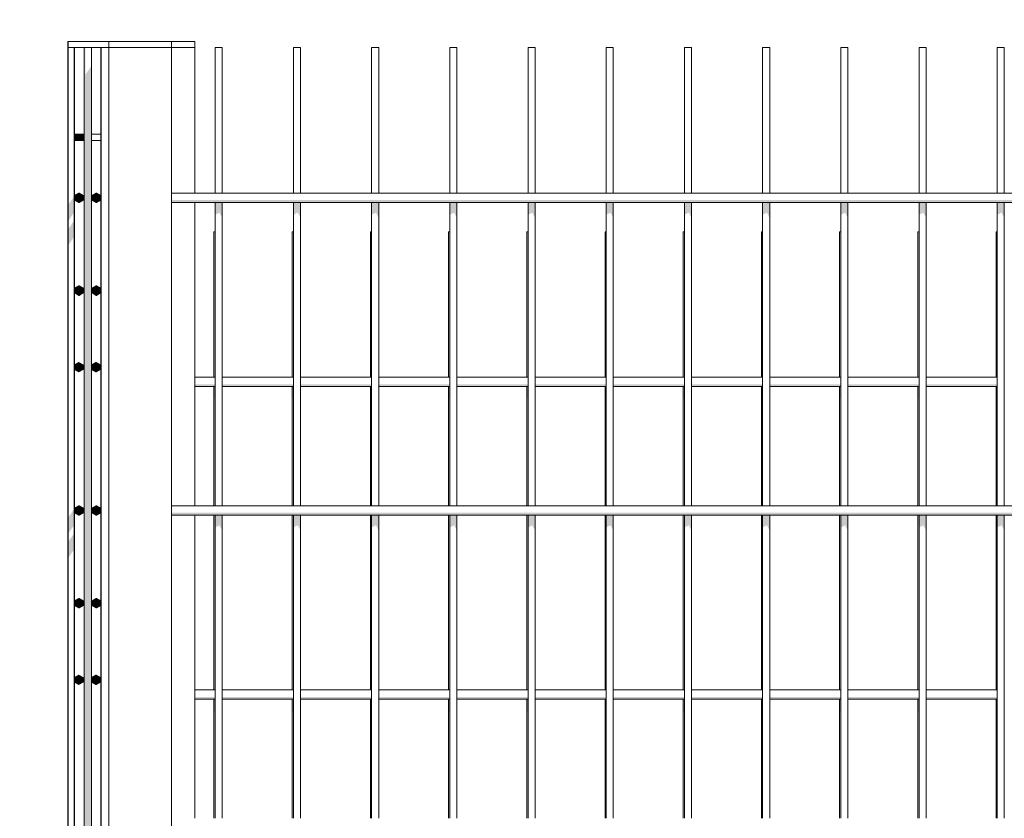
# Model space of a CAD drawing. Header units: metres. Extents: x -52 to 321, y -8 to 26.
# Tile 239 of 256: x 295.054 to 295.683, y 0.136 to 0.647. Entities that reach past the tile are written whole.
import ezdxf

# ---------------------------------------------------------------- set-up
doc = ezdxf.new("R2010")
doc.units = ezdxf.units.M
doc.header["$MEASUREMENT"] = 0
doc.layers.add('40 Absturzsicherung', color=7, linetype='Continuous')
doc.layers.add('94 Genehmigungsplanung Bemaßung', color=7, linetype='Continuous')
doc.styles.add('ERSTELLTER_STIL_2', font='arial.ttf')
doc.dimstyles.new('ERSTELLTER_STIL__3', dxfattribs={"dimtxt": 0.25, "dimasz": 0.19, "dimexe": 0.18, "dimexo": 0.1, "dimgap": 0, "dimtad": 1, "dimzin": 0, "dimdsep": 46, "dimtxsty": 'ERSTELLTER_STIL_2', "dimblk": 'ARROWHEAD_6', "dimblk1": 'ARROWHEAD_6', "dimblk2": 'ARROWHEAD_6', "dimcen": 0.09, "dimclrd": 7, "dimclre": 7, "dimclrt": 7, "dimazin": 0, "dimtfac": 1, "dimtdec": 4, "dimtmove": 0, "dimatfit": 3, "dimfxl": 1, "dimtolj": 1, "dimtzin": 0, "dimarcsym": 0})

# ---------------------------------------------------------------- blocks, each defined once
blk = doc.blocks.new('*D57', base_point=(33626.11544, -0.00275))
at = {"layer": '94 Genehmigungsplanung Bemaßung', "color": 7, "linetype": 'Continuous', "lineweight": 13}
for p, q in [((296.51311, 3.08525), (296.51311, 3.23525)), ((296.61311, 2.98525), (296.41311, 3.18525)), ((296.70061, 3.08525), (296.32561, 3.08525)), ((296.51311, -0.0381), (296.51311, 3.08525)), ((296.41311, 0.0619), (296.61311, -0.1381)), ((296.70061, -0.0381), (296.32561, -0.0381)), ((296.51311, -0.1881), (296.51311, -0.0381))]:
    blk.add_line(p, q, dxfattribs=at)
at = {"layer": '94 Genehmigungsplanung Bemaßung', "color": 7, "lineweight": 13, "insert": (296.52304, 1.127), "char_height": 0.25, "attachment_point": 7, "rotation": 90, "style": 'ERSTELLTER_STIL_2'}
blk.add_mtext('\\A1;{\\pql;\\fArial|b0|i0|c0|p0;\\W1.000000;3,12\\fArial|b0|i0|c0|p0;\\W1.000000;\\A1{\\H.66x;\\S5^  ;}}', dxfattribs=at)
blk = doc.blocks.new('ARROWHEAD_6')
at = {"color": 0, "linetype": 'Continuous', "lineweight": 0}
for p, q in [((-0.5, -0.5), (0.5, 0.5)), ((0, 0), (-1, 0))]:
    blk.add_line(p, q, dxfattribs=at)

msp = doc.modelspace()

# ---------------------------------------------------------------- hatches: boundary and pattern name
at = {"layer": '40 Absturzsicherung', "linetype": 'Continuous', "lineweight": 0, "true_color": 0x000000}
for points in [[(295.09502, 0.62916), (295.09502, -0.03095), (295.09593, -0.03094), (295.09593, 0.62916)], [(295.09886, 0.61615), (295.09886, -0.03089), (295.09977, -0.03088), (295.09977, 0.61743)], [(295.09593, 0.61199), (295.09593, -0.03094), (295.09886, -0.03089), (295.09886, 0.61615)], [(295.08911, 0.56971), (295.09487, 0.56971), (295.09487, 0.57371), (295.08911, 0.57371)], [(295.0893, 0.53166), (295.09189, 0.53016), (295.09449, 0.53166), (295.09449, 0.53466), (295.09189, 0.53616), (295.0893, 0.53466)], [(295.1003, 0.53166), (295.10289, 0.53016), (295.10549, 0.53166), (295.10549, 0.53466), (295.10289, 0.53616), (295.1003, 0.53466)], [(295.08489, 0.5183), (295.08889, 0.52395), (295.08889, 0.5343), (295.08489, 0.52864)], [(295.08915, 0.53466), (295.08915, 0.53166), (295.0893, 0.53166), (295.0893, 0.53466)], [(295.0893, 0.53166), (295.08915, 0.53166), (295.09175, 0.53016), (295.09189, 0.53016)], [(295.1003, 0.53466), (295.10015, 0.53466), (295.10015, 0.53166), (295.1003, 0.53166)], [(295.1003, 0.53166), (295.10015, 0.53166), (295.10275, 0.53016), (295.10289, 0.53016)], [(295.15089, 0.53016), (296.86153, 0.53016), (296.86153, 0.53166), (295.15089, 0.53166)], [(295.17887, 0.52229), (295.18166, 0.52357), (295.18166, 0.53016), (295.17887, 0.53016)], [(295.18166, 0.53016), (295.18166, 0.52357), (295.18339, 0.52021), (295.18339, 0.53016)], [(295.22887, 0.52229), (295.23166, 0.52357), (295.23166, 0.53016), (295.22887, 0.53016)], [(295.23166, 0.52357), (295.23339, 0.52021), (295.23339, 0.53016), (295.23166, 0.53016)], [(295.27887, 0.52229), (295.28166, 0.52357), (295.28166, 0.53016), (295.27887, 0.53016)], [(295.28166, 0.52357), (295.28339, 0.52021), (295.28339, 0.53016), (295.28166, 0.53016)], [(295.32887, 0.52229), (295.33166, 0.52357), (295.33166, 0.53016), (295.32887, 0.53016)], [(295.33166, 0.52357), (295.33339, 0.52021), (295.33339, 0.53016), (295.33166, 0.53016)], [(295.37887, 0.53016), (295.37887, 0.52229), (295.38166, 0.52357), (295.38166, 0.53016)], [(295.38166, 0.52357), (295.38339, 0.52021), (295.38339, 0.53016), (295.38166, 0.53016)], [(295.43166, 0.53016), (295.42887, 0.53016), (295.42887, 0.52229), (295.43166, 0.52357)], [(295.43166, 0.53016), (295.43166, 0.52357), (295.43339, 0.52021), (295.43339, 0.53016)], [(295.47887, 0.52229), (295.48166, 0.52357), (295.48166, 0.53016), (295.47887, 0.53016)], [(295.48166, 0.53016), (295.48166, 0.52357), (295.48339, 0.52021), (295.48339, 0.53016)], [(295.52887, 0.53016), (295.52887, 0.52229), (295.53166, 0.52357), (295.53166, 0.53016)], [(295.53166, 0.53016), (295.53166, 0.52357), (295.53339, 0.52021), (295.53339, 0.53016)], [(295.57887, 0.53016), (295.57887, 0.52229), (295.58166, 0.52357), (295.58166, 0.53016)], [(295.58166, 0.53016), (295.58166, 0.52357), (295.58339, 0.52021), (295.58339, 0.53016)], [(295.62887, 0.53016), (295.62887, 0.52229), (295.63166, 0.52357), (295.63166, 0.53016)], [(295.63166, 0.52357), (295.63339, 0.52021), (295.63339, 0.53016), (295.63166, 0.53016)], [(295.67887, 0.53016), (295.67887, 0.52229), (295.68166, 0.52357), (295.68166, 0.53016)], [(295.68166, 0.53016), (295.68166, 0.52357), (295.68339, 0.52021), (295.68339, 0.53016)], [(295.08475, 0.52844), (295.08475, 0.51809), (295.08489, 0.5183), (295.08489, 0.52864)], [(295.08489, 0.50274), (295.08889, 0.5084), (295.08889, 0.51874), (295.08489, 0.51309)], [(295.15089, 0.50863), (295.15089, 0.51823), (295.15089, 0.50788), (295.15089, 0.49828), (295.15089, 0.49924)], [(295.08475, 0.50253), (295.08489, 0.50274), (295.08489, 0.51309), (295.08475, 0.51288)], [(295.15089, 0.48273), (295.15089, 0.47333), (295.1509, 0.43889), (295.1509, 0.44924), (295.15089, 0.48368)], [(295.08915, 0.47221), (295.08929, 0.47221), (295.08929, 0.47521), (295.08915, 0.47521)], [(295.08929, 0.47221), (295.08915, 0.47221), (295.09175, 0.47071), (295.09189, 0.47071)], [(295.08929, 0.47221), (295.09189, 0.47071), (295.09449, 0.47221), (295.09449, 0.47521), (295.09189, 0.47671), (295.08929, 0.47521)], [(295.10029, 0.47521), (295.10015, 0.47521), (295.10015, 0.47221), (295.10029, 0.47221)], [(295.10029, 0.47221), (295.10015, 0.47221), (295.10275, 0.47071), (295.10289, 0.47071)], [(295.10029, 0.47221), (295.10289, 0.47071), (295.10549, 0.47221), (295.10549, 0.47521), (295.10289, 0.47671), (295.10029, 0.47521)], [(295.08915, 0.42624), (295.089, 0.42624), (295.089, 0.42324), (295.08915, 0.42324)], [(295.08915, 0.42324), (295.089, 0.42324), (295.0916, 0.42174), (295.09175, 0.42174)], [(295.08915, 0.42624), (295.08915, 0.42324), (295.09175, 0.42174), (295.09435, 0.42324), (295.09435, 0.42624), (295.09175, 0.42774)], [(295.10015, 0.42624), (295.1, 0.42624), (295.1, 0.42324), (295.10015, 0.42324)], [(295.10015, 0.42324), (295.1, 0.42324), (295.1026, 0.42174), (295.10275, 0.42174)], [(295.10015, 0.42324), (295.10275, 0.42174), (295.10535, 0.42324), (295.10535, 0.42624), (295.10275, 0.42774), (295.10015, 0.42624)], [(295.16589, 0.41234), (295.17887, 0.41234), (295.17887, 0.41384), (295.16589, 0.41384)], [(295.1781, 0.41234), (295.1781, 0.40446), (295.17887, 0.40482), (295.17887, 0.41234)], [(295.22887, 0.41384), (295.18339, 0.41384), (295.18339, 0.41234), (295.22887, 0.41234)], [(295.2281, 0.40446), (295.22887, 0.40482), (295.22887, 0.41234), (295.2281, 0.41234)], [(295.23339, 0.41234), (295.27887, 0.41234), (295.27887, 0.41384), (295.23339, 0.41384)], [(295.2781, 0.40446), (295.27887, 0.40482), (295.27887, 0.41234), (295.2781, 0.41234)], [(295.28339, 0.41384), (295.28339, 0.41234), (295.32887, 0.41234), (295.32887, 0.41384)], [(295.32887, 0.41234), (295.3281, 0.41234), (295.3281, 0.40446), (295.32887, 0.40482)], [(295.33339, 0.41234), (295.37887, 0.41234), (295.37887, 0.41384), (295.33339, 0.41384)], [(295.37887, 0.41234), (295.3781, 0.41234), (295.3781, 0.40446), (295.37887, 0.40482)], [(295.42887, 0.41384), (295.38339, 0.41384), (295.38339, 0.41234), (295.42887, 0.41234)], [(295.42887, 0.41234), (295.4281, 0.41234), (295.4281, 0.40446), (295.42887, 0.40482)], [(295.47887, 0.41384), (295.43339, 0.41384), (295.43339, 0.41234), (295.47887, 0.41234)], [(295.4781, 0.41234), (295.4781, 0.40446), (295.47887, 0.40482), (295.47887, 0.41234)], [(295.48339, 0.41234), (295.52887, 0.41234), (295.52887, 0.41384), (295.48339, 0.41384)], [(295.5281, 0.40446), (295.52887, 0.40482), (295.52887, 0.41234), (295.5281, 0.41234)], [(295.57887, 0.41384), (295.53339, 0.41384), (295.53339, 0.41234), (295.57887, 0.41234)], [(295.57887, 0.41234), (295.5781, 0.41234), (295.5781, 0.40446), (295.57887, 0.40482)], [(295.58339, 0.41384), (295.58339, 0.41234), (295.62887, 0.41234), (295.62887, 0.41384)], [(295.62887, 0.41234), (295.6281, 0.41234), (295.6281, 0.40446), (295.62887, 0.40482)], [(295.67887, 0.41384), (295.63339, 0.41384), (295.63339, 0.41234), (295.67887, 0.41234)], [(295.67887, 0.41234), (295.6781, 0.41234), (295.6781, 0.40446), (295.67887, 0.40482)], [(295.08889, 0.3343), (295.08489, 0.32864), (295.08489, 0.3183), (295.08889, 0.32395)], [(295.08915, 0.33166), (295.0893, 0.33166), (295.0893, 0.33466), (295.08915, 0.33466)], [(295.0893, 0.33166), (295.09189, 0.33016), (295.09449, 0.33166), (295.09449, 0.33466), (295.09189, 0.33616), (295.0893, 0.33466)], [(295.1003, 0.33466), (295.10015, 0.33466), (295.10015, 0.33166), (295.1003, 0.33166)], [(295.1003, 0.33166), (295.10289, 0.33016), (295.10549, 0.33166), (295.10549, 0.33466), (295.10289, 0.33616), (295.1003, 0.33466)], [(295.08489, 0.32864), (295.08475, 0.32844), (295.08475, 0.31809), (295.08489, 0.3183)], [(295.0893, 0.33166), (295.08915, 0.33166), (295.09175, 0.33016), (295.09189, 0.33016)], [(295.1003, 0.33166), (295.10015, 0.33166), (295.10275, 0.33016), (295.10289, 0.33016)], [(295.15089, 0.33016), (296.86153, 0.33016), (296.86153, 0.33166), (295.15089, 0.33166)], [(295.17887, 0.32229), (295.18166, 0.32357), (295.18166, 0.33016), (295.17887, 0.33016)], [(295.18339, 0.33016), (295.18166, 0.33016), (295.18166, 0.32357), (295.18339, 0.32021)], [(295.22887, 0.32229), (295.23166, 0.32357), (295.23166, 0.33016), (295.22887, 0.33016)], [(295.23166, 0.32357), (295.23339, 0.32021), (295.23339, 0.33016), (295.23166, 0.33016)], [(295.27887, 0.33016), (295.27887, 0.32229), (295.28166, 0.32357), (295.28166, 0.33016)], [(295.28166, 0.32357), (295.28339, 0.32021), (295.28339, 0.33016), (295.28166, 0.33016)], [(295.32887, 0.32229), (295.33166, 0.32357), (295.33166, 0.33016), (295.32887, 0.33016)], [(295.33166, 0.32357), (295.33339, 0.32021), (295.33339, 0.33016), (295.33166, 0.33016)], [(295.38166, 0.33016), (295.37887, 0.33016), (295.37887, 0.32229), (295.38166, 0.32357)], [(295.38166, 0.32357), (295.38339, 0.32021), (295.38339, 0.33016), (295.38166, 0.33016)], [(295.43166, 0.33016), (295.42887, 0.33016), (295.42887, 0.32229), (295.43166, 0.32357)], [(295.43166, 0.33016), (295.43166, 0.32357), (295.43339, 0.32021), (295.43339, 0.33016)], [(295.47887, 0.32229), (295.48166, 0.32357), (295.48166, 0.33016), (295.47887, 0.33016)], [(295.48166, 0.33016), (295.48166, 0.32357), (295.48339, 0.32021), (295.48339, 0.33016)], [(295.53166, 0.33016), (295.52887, 0.33016), (295.52887, 0.32229), (295.53166, 0.32357)], [(295.53166, 0.33016), (295.53166, 0.32357), (295.53339, 0.32021), (295.53339, 0.33016)], [(295.58166, 0.33016), (295.57887, 0.33016), (295.57887, 0.32229), (295.58166, 0.32357)], [(295.58339, 0.33016), (295.58166, 0.33016), (295.58166, 0.32357), (295.58339, 0.32021)], [(295.62887, 0.33016), (295.62887, 0.32229), (295.63166, 0.32357), (295.63166, 0.33016)], [(295.63166, 0.32357), (295.63339, 0.32021), (295.63339, 0.33016), (295.63166, 0.33016)], [(295.68166, 0.33016), (295.67887, 0.33016), (295.67887, 0.32229), (295.68166, 0.32357)], [(295.68339, 0.33016), (295.68166, 0.33016), (295.68166, 0.32357), (295.68339, 0.32021)], [(295.08489, 0.30274), (295.08889, 0.3084), (295.08889, 0.31874), (295.08489, 0.31309)], [(295.15089, 0.31823), (295.15089, 0.30788), (295.15089, 0.29828), (295.15089, 0.29924), (295.15089, 0.30863)], [(295.08489, 0.31309), (295.08475, 0.31288), (295.08475, 0.30253), (295.08489, 0.30274)], [(295.15089, 0.28368), (295.15089, 0.28273), (295.15089, 0.27333), (295.1509, 0.23889), (295.1509, 0.24924)], [(295.08915, 0.27221), (295.08929, 0.27221), (295.08929, 0.27521), (295.08915, 0.27521)], [(295.08929, 0.27221), (295.08915, 0.27221), (295.09175, 0.27071), (295.09189, 0.27071)], [(295.08929, 0.27221), (295.09189, 0.27071), (295.09449, 0.27221), (295.09449, 0.27521), (295.09189, 0.27671), (295.08929, 0.27521)], [(295.10029, 0.27521), (295.10015, 0.27521), (295.10015, 0.27221), (295.10029, 0.27221)], [(295.10029, 0.27221), (295.10015, 0.27221), (295.10275, 0.27071), (295.10289, 0.27071)], [(295.10029, 0.27221), (295.10289, 0.27071), (295.10549, 0.27221), (295.10549, 0.27521), (295.10289, 0.27671), (295.10029, 0.27521)], [(295.08915, 0.22624), (295.08915, 0.22324), (295.09175, 0.22174), (295.09435, 0.22324), (295.09435, 0.22624), (295.09175, 0.22774)], [(295.10015, 0.22324), (295.10275, 0.22174), (295.10535, 0.22324), (295.10535, 0.22624), (295.10275, 0.22774), (295.10015, 0.22624)], [(295.08915, 0.22624), (295.089, 0.22624), (295.089, 0.22324), (295.08915, 0.22324)], [(295.089, 0.22324), (295.0916, 0.22174), (295.09175, 0.22174), (295.08915, 0.22324)], [(295.10015, 0.22624), (295.1, 0.22624), (295.1, 0.22324), (295.10015, 0.22324)], [(295.10015, 0.22324), (295.1, 0.22324), (295.1026, 0.22174), (295.10275, 0.22174)], [(295.16589, 0.21384), (295.16589, 0.21234), (295.17887, 0.21234), (295.17887, 0.21384)], [(295.17887, 0.21234), (295.1781, 0.21234), (295.1781, 0.20446), (295.17887, 0.20482)], [(295.22887, 0.21384), (295.18339, 0.21384), (295.18339, 0.21234), (295.22887, 0.21234)], [(295.2281, 0.20446), (295.22887, 0.20482), (295.22887, 0.21234), (295.2281, 0.21234)], [(295.23339, 0.21384), (295.23339, 0.21234), (295.27887, 0.21234), (295.27887, 0.21384)], [(295.2781, 0.20446), (295.27887, 0.20482), (295.27887, 0.21234), (295.2781, 0.21234)], [(295.32887, 0.21384), (295.28339, 0.21384), (295.28339, 0.21234), (295.32887, 0.21234)], [(295.32887, 0.21234), (295.3281, 0.21234), (295.3281, 0.20446), (295.32887, 0.20482)], [(295.33339, 0.21234), (295.37887, 0.21234), (295.37887, 0.21384), (295.33339, 0.21384)], [(295.37887, 0.21234), (295.3781, 0.21234), (295.3781, 0.20446), (295.37887, 0.20482)], [(295.38339, 0.21234), (295.42887, 0.21234), (295.42887, 0.21384), (295.38339, 0.21384)], [(295.4281, 0.20446), (295.42887, 0.20482), (295.42887, 0.21234), (295.4281, 0.21234)], [(295.43339, 0.21384), (295.43339, 0.21234), (295.47887, 0.21234), (295.47887, 0.21384)], [(295.4781, 0.20446), (295.47887, 0.20482), (295.47887, 0.21234), (295.4781, 0.21234)], [(295.52887, 0.21384), (295.48339, 0.21384), (295.48339, 0.21234), (295.52887, 0.21234)], [(295.5281, 0.20446), (295.52887, 0.20482), (295.52887, 0.21234), (295.5281, 0.21234)], [(295.53339, 0.21384), (295.53339, 0.21234), (295.57887, 0.21234), (295.57887, 0.21384)], [(295.57887, 0.21234), (295.5781, 0.21234), (295.5781, 0.20446), (295.57887, 0.20482)], [(295.58339, 0.21384), (295.58339, 0.21234), (295.62887, 0.21234), (295.62887, 0.21384)], [(295.6281, 0.21234), (295.6281, 0.20446), (295.62887, 0.20482), (295.62887, 0.21234)], [(295.67887, 0.21384), (295.63339, 0.21384), (295.63339, 0.21234), (295.67887, 0.21234)], [(295.67887, 0.21234), (295.6781, 0.21234), (295.6781, 0.20446), (295.67887, 0.20482)]]:
    msp.add_hatch(color=18, dxfattribs=at).paths.add_polyline_path(points)

# ---------------------------------------------------------------- linework, layer by layer
at = {"layer": '40 Absturzsicherung', "color": 7, "linetype": 'Continuous', "lineweight": 13}
for p, q in [((295.11089, 0.63316), (295.08475, 0.63316)), ((295.08475, 0.62916), (295.08475, 0.63316)), ((295.08489, 0.62916), (295.08489, 0.63316)), ((295.11089, 0.63316), (295.15089, 0.63316)), ((295.11089, 0.62916), (295.11089, 0.63316)), ((295.15089, 0.62916), (295.15089, 0.63316)), ((295.16575, 0.63316), (295.1509, 0.63316)), ((295.16589, 0.63316), (295.16575, 0.63316)), ((295.16575, 0.62916), (295.16575, 0.63316)), ((295.16589, 0.62916), (295.16589, 0.63316)), ((295.08875, 0.62916), (295.08475, 0.62916)), ((295.08475, -0.0311), (295.08475, 0.62916)), ((295.08489, -0.0311), (295.08489, 0.62916)), ((295.08875, -0.03104), (295.08875, 0.62916)), ((295.08889, 0.62916), (295.08875, 0.62916)), ((295.08889, -0.03104), (295.08889, 0.62916)), ((295.09487, 0.62916), (295.08889, 0.62916)), ((295.09593, 0.62916), (295.09502, 0.62916)), ((295.09502, -0.03095), (295.09502, 0.62916)), ((295.09886, 0.62916), (295.09593, 0.62916)), ((295.09977, 0.62916), (295.09886, 0.62916)), ((295.10575, 0.62916), (295.09977, 0.62916)), ((295.09977, -0.03088), (295.09977, 0.62916)), ((295.11089, 0.62916), (295.10575, 0.62916)), ((295.10575, -0.03079), (295.10575, 0.62916)), ((295.10589, -0.03079), (295.10589, 0.62916)), ((295.11089, 0.62916), (295.15089, 0.62916)), ((295.11089, -0.03072), (295.11089, 0.62916)), ((295.15089, -0.03013), (295.15089, 0.62916)), ((295.16575, 0.62916), (295.1509, 0.62916)), ((295.16589, 0.62916), (295.16575, 0.62916)), ((295.16575, 0.53616), (295.16575, 0.62916)), ((295.16589, 0.53616), (295.16589, 0.62916)), ((295.17887, 0.62916), (295.18166, 0.62916)), ((295.17887, 0.53616), (295.17887, 0.62916)), ((295.18166, 0.62916), (295.18339, 0.62916)), ((295.18339, 0.53616), (295.18339, 0.62916)), ((295.22887, 0.62916), (295.23166, 0.62916)), ((295.22887, 0.53616), (295.22887, 0.62916)), ((295.23166, 0.62916), (295.23339, 0.62916)), ((295.23339, 0.53616), (295.23339, 0.62916)), ((295.27887, 0.62916), (295.28166, 0.62916)), ((295.27887, 0.53616), (295.27887, 0.62916)), ((295.28166, 0.62916), (295.28339, 0.62916)), ((295.28339, 0.53616), (295.28339, 0.62916)), ((295.32887, 0.62916), (295.33166, 0.62916)), ((295.32887, 0.53616), (295.32887, 0.62916)), ((295.33166, 0.62916), (295.33339, 0.62916)), ((295.33339, 0.53616), (295.33339, 0.62916)), ((295.37887, 0.62916), (295.38166, 0.62916)), ((295.37887, 0.53616), (295.37887, 0.62916)), ((295.38166, 0.62916), (295.38339, 0.62916)), ((295.38339, 0.53616), (295.38339, 0.62916)), ((295.42887, 0.62916), (295.43166, 0.62916)), ((295.42887, 0.53616), (295.42887, 0.62916)), ((295.43166, 0.62916), (295.43339, 0.62916)), ((295.43339, 0.53616), (295.43339, 0.62916)), ((295.47887, 0.62916), (295.48166, 0.62916)), ((295.47887, 0.53616), (295.47887, 0.62916)), ((295.48166, 0.62916), (295.48339, 0.62916)), ((295.48339, 0.53616), (295.48339, 0.62916)), ((295.52887, 0.62916), (295.53166, 0.62916)), ((295.52887, 0.53616), (295.52887, 0.62916)), ((295.53166, 0.62916), (295.53339, 0.62916)), ((295.53339, 0.53616), (295.53339, 0.62916)), ((295.57887, 0.62916), (295.58166, 0.62916)), ((295.57887, 0.53616), (295.57887, 0.62916)), ((295.58166, 0.62916), (295.58339, 0.62916)), ((295.58339, 0.53616), (295.58339, 0.62916)), ((295.62887, 0.62916), (295.63166, 0.62916)), ((295.62887, 0.53616), (295.62887, 0.62916)), ((295.63166, 0.62916), (295.63339, 0.62916)), ((295.63339, 0.53616), (295.63339, 0.62916)), ((295.67887, 0.62916), (295.68166, 0.62916)), ((295.67887, 0.53616), (295.67887, 0.62916)), ((295.68166, 0.62916), (295.68339, 0.62916)), ((295.68339, 0.53616), (295.68339, 0.62916)), ((295.09487, 0.57371), (295.08889, 0.57371)), ((295.10575, 0.57371), (295.09977, 0.57371)), ((295.09487, 0.56971), (295.08889, 0.56971)), ((295.10575, 0.56971), (295.09977, 0.56971)), ((295.09175, 0.53616), (295.08915, 0.53466)), ((295.09189, 0.53616), (295.0893, 0.53466)), ((295.09189, 0.53616), (295.09175, 0.53616)), ((295.09449, 0.53466), (295.09189, 0.53616)), ((295.10275, 0.53616), (295.10015, 0.53466)), ((295.10289, 0.53616), (295.1003, 0.53466)), ((295.10289, 0.53616), (295.10275, 0.53616)), ((295.10549, 0.53466), (295.10289, 0.53616)), ((295.15089, 0.53616), (296.86153, 0.53616)), ((295.08915, 0.53466), (295.08915, 0.53166)), ((295.08915, 0.53166), (295.09175, 0.53016)), ((295.0893, 0.53467), (295.08929, 0.53466)), ((295.0893, 0.53466), (295.0893, 0.53166)), ((295.08929, 0.53166), (295.0893, 0.53166)), ((295.0893, 0.53166), (295.09189, 0.53016)), ((295.09189, 0.53016), (295.09175, 0.53016)), ((295.09189, 0.53016), (295.09449, 0.53166)), ((295.09449, 0.53166), (295.09449, 0.53466)), ((295.10015, 0.53466), (295.10015, 0.53166)), ((295.10015, 0.53166), (295.10275, 0.53016)), ((295.10029, 0.53166), (295.1003, 0.53166)), ((295.1003, 0.53467), (295.10029, 0.53466)), ((295.1003, 0.53466), (295.1003, 0.53166)), ((295.1003, 0.53166), (295.10289, 0.53016)), ((295.10289, 0.53016), (295.10275, 0.53016)), ((295.10289, 0.53016), (295.10549, 0.53166)), ((295.10549, 0.53166), (295.10549, 0.53466)), ((295.15089, 0.53016), (296.86153, 0.53016)), ((295.16575, 0.33616), (295.16575, 0.53016)), ((295.16589, 0.33616), (295.16589, 0.53016)), ((295.17887, 0.33616), (295.17887, 0.53016)), ((295.18339, 0.33616), (295.18339, 0.53016)), ((295.22887, 0.33616), (295.22887, 0.53016)), ((295.23339, 0.33616), (295.23339, 0.53016)), ((295.27887, 0.33616), (295.27887, 0.53016)), ((295.28339, 0.33616), (295.28339, 0.53016)), ((295.32887, 0.33616), (295.32887, 0.53016)), ((295.33339, 0.33616), (295.33339, 0.53016)), ((295.37887, 0.33616), (295.37887, 0.53016)), ((295.38339, 0.33616), (295.38339, 0.53016)), ((295.42887, 0.33616), (295.42887, 0.53016)), ((295.43339, 0.33616), (295.43339, 0.53016)), ((295.47887, 0.33616), (295.47887, 0.53016)), ((295.48339, 0.33616), (295.48339, 0.53016)), ((295.52887, 0.33616), (295.52887, 0.53016)), ((295.53339, 0.33616), (295.53339, 0.53016)), ((295.57887, 0.33616), (295.57887, 0.53016)), ((295.58339, 0.33616), (295.58339, 0.53016)), ((295.62887, 0.33616), (295.62887, 0.53016)), ((295.63339, 0.33616), (295.63339, 0.53016)), ((295.67887, 0.33616), (295.67887, 0.53016)), ((295.68339, 0.33616), (295.68339, 0.53016)), ((295.17887, 0.51134), (295.1781, 0.51134)), ((295.1781, 0.41834), (295.1781, 0.51134)), ((295.22887, 0.51134), (295.2281, 0.51134)), ((295.2281, 0.41834), (295.2281, 0.51134)), ((295.27887, 0.51134), (295.2781, 0.51134)), ((295.2781, 0.41834), (295.2781, 0.51134)), ((295.32887, 0.51134), (295.3281, 0.51134)), ((295.3281, 0.41834), (295.3281, 0.51134)), ((295.37887, 0.51134), (295.3781, 0.51134)), ((295.3781, 0.41834), (295.3781, 0.51134)), ((295.42887, 0.51134), (295.4281, 0.51134)), ((295.4281, 0.41834), (295.4281, 0.51134)), ((295.47887, 0.51134), (295.4781, 0.51134)), ((295.4781, 0.41834), (295.4781, 0.51134)), ((295.52887, 0.51134), (295.5281, 0.51134)), ((295.5281, 0.41834), (295.5281, 0.51134)), ((295.57887, 0.51134), (295.5781, 0.51134)), ((295.5781, 0.41834), (295.5781, 0.51134)), ((295.62887, 0.51134), (295.6281, 0.51134)), ((295.6281, 0.41834), (295.6281, 0.51134)), ((295.67887, 0.51134), (295.6781, 0.51134)), ((295.6781, 0.41834), (295.6781, 0.51134)), ((295.09175, 0.47671), (295.08915, 0.47521)), ((295.08915, 0.47521), (295.08915, 0.47221)), ((295.08915, 0.47221), (295.09175, 0.47071)), ((295.09189, 0.47671), (295.08929, 0.47521)), ((295.08929, 0.47521), (295.08929, 0.47221)), ((295.08929, 0.47221), (295.09189, 0.47071)), ((295.09189, 0.47671), (295.09175, 0.47671)), ((295.09449, 0.47521), (295.09189, 0.47671)), ((295.09189, 0.47071), (295.09449, 0.47221)), ((295.09449, 0.47221), (295.09449, 0.47521)), ((295.10275, 0.47671), (295.10015, 0.47521)), ((295.10015, 0.47521), (295.10015, 0.47221)), ((295.10015, 0.47221), (295.10275, 0.47071)), ((295.10289, 0.47671), (295.10029, 0.47521)), ((295.10029, 0.47521), (295.10029, 0.47221)), ((295.10029, 0.47221), (295.10289, 0.47071)), ((295.10289, 0.47671), (295.10275, 0.47671)), ((295.10549, 0.47521), (295.10289, 0.47671)), ((295.10289, 0.47071), (295.10549, 0.47221)), ((295.10549, 0.47221), (295.10549, 0.47521)), ((295.09189, 0.47071), (295.09175, 0.47071)), ((295.10289, 0.47071), (295.10275, 0.47071)), ((295.0916, 0.42774), (295.089, 0.42624)), ((295.089, 0.42624), (295.089, 0.42324)), ((295.089, 0.42324), (295.0916, 0.42174)), ((295.09175, 0.42774), (295.08915, 0.42624)), ((295.08915, 0.42624), (295.08915, 0.42324)), ((295.08915, 0.42324), (295.09175, 0.42174)), ((295.09175, 0.42774), (295.0916, 0.42774)), ((295.09435, 0.42624), (295.09175, 0.42774)), ((295.09175, 0.42174), (295.09435, 0.42324)), ((295.09435, 0.42324), (295.09435, 0.42624)), ((295.1026, 0.42774), (295.1, 0.42624)), ((295.1, 0.42624), (295.1, 0.42324)), ((295.1, 0.42324), (295.1026, 0.42174)), ((295.10275, 0.42774), (295.10015, 0.42624)), ((295.10015, 0.42624), (295.10015, 0.42324)), ((295.10015, 0.42324), (295.10275, 0.42174)), ((295.10275, 0.42774), (295.1026, 0.42774)), ((295.10535, 0.42624), (295.10275, 0.42774)), ((295.10275, 0.42174), (295.10535, 0.42324)), ((295.10535, 0.42324), (295.10535, 0.42624)), ((295.09175, 0.42174), (295.0916, 0.42174)), ((295.10275, 0.42174), (295.1026, 0.42174)), ((295.16589, 0.41834), (295.17887, 0.41834)), ((295.18339, 0.41834), (295.22887, 0.41834)), ((295.23339, 0.41834), (295.27887, 0.41834)), ((295.28339, 0.41834), (295.32887, 0.41834)), ((295.33339, 0.41834), (295.37887, 0.41834)), ((295.38339, 0.41834), (295.42887, 0.41834)), ((295.43339, 0.41834), (295.47887, 0.41834)), ((295.48339, 0.41834), (295.52887, 0.41834)), ((295.53339, 0.41834), (295.57887, 0.41834)), ((295.58339, 0.41834), (295.62887, 0.41834)), ((295.63339, 0.41834), (295.67887, 0.41834)), ((295.16589, 0.41234), (295.17887, 0.41234)), ((295.1781, 0.33616), (295.1781, 0.41234)), ((295.18339, 0.41234), (295.22887, 0.41234)), ((295.2281, 0.33616), (295.2281, 0.41234)), ((295.23339, 0.41234), (295.27887, 0.41234)), ((295.2781, 0.33616), (295.2781, 0.41234)), ((295.28339, 0.41234), (295.32887, 0.41234)), ((295.3281, 0.33616), (295.3281, 0.41234)), ((295.33339, 0.41234), (295.37887, 0.41234)), ((295.3781, 0.33616), (295.3781, 0.41234)), ((295.38339, 0.41234), (295.42887, 0.41234)), ((295.4281, 0.33616), (295.4281, 0.41234)), ((295.43339, 0.41234), (295.47887, 0.41234)), ((295.4781, 0.33616), (295.4781, 0.41234)), ((295.48339, 0.41234), (295.52887, 0.41234)), ((295.5281, 0.33616), (295.5281, 0.41234)), ((295.53339, 0.41234), (295.57887, 0.41234)), ((295.5781, 0.33616), (295.5781, 0.41234)), ((295.58339, 0.41234), (295.62887, 0.41234)), ((295.6281, 0.33616), (295.6281, 0.41234)), ((295.63339, 0.41234), (295.67887, 0.41234)), ((295.6781, 0.33616), (295.6781, 0.41234)), ((295.09175, 0.33616), (295.08915, 0.33466)), ((295.08915, 0.33466), (295.08915, 0.33166)), ((295.0893, 0.33467), (295.08929, 0.33466)), ((295.09189, 0.33616), (295.0893, 0.33466)), ((295.0893, 0.33466), (295.0893, 0.33166)), ((295.09189, 0.33616), (295.09175, 0.33616)), ((295.09449, 0.33466), (295.09189, 0.33616)), ((295.09449, 0.33166), (295.09449, 0.33466)), ((295.10275, 0.33616), (295.10015, 0.33466)), ((295.10015, 0.33466), (295.10015, 0.33166)), ((295.1003, 0.33467), (295.10029, 0.33466)), ((295.10289, 0.33616), (295.1003, 0.33466)), ((295.1003, 0.33466), (295.1003, 0.33166)), ((295.10275, 0.33616), (295.10275, 0.33616)), ((295.10289, 0.33616), (295.10275, 0.33616)), ((295.10549, 0.33466), (295.10289, 0.33616)), ((295.10549, 0.33166), (295.10549, 0.33466)), ((295.15089, 0.33616), (296.86153, 0.33616)), ((295.08915, 0.33166), (295.09175, 0.33016)), ((295.08929, 0.33166), (295.0893, 0.33166)), ((295.0893, 0.33166), (295.09189, 0.33016)), ((295.09189, 0.33016), (295.09175, 0.33016)), ((295.09189, 0.33016), (295.09449, 0.33166)), ((295.10015, 0.33166), (295.10275, 0.33016)), ((295.10029, 0.33166), (295.1003, 0.33166)), ((295.1003, 0.33166), (295.10289, 0.33016)), ((295.10289, 0.33016), (295.10275, 0.33016)), ((295.10289, 0.33016), (295.10549, 0.33166)), ((295.15089, 0.33016), (296.86153, 0.33016)), ((295.16575, 0.13616), (295.16575, 0.33016)), ((295.16589, 0.13616), (295.16589, 0.33016)), ((295.1781, 0.21834), (295.1781, 0.33016)), ((295.17887, 0.13616), (295.17887, 0.33016)), ((295.18339, 0.13616), (295.18339, 0.33016)), ((295.2281, 0.21834), (295.2281, 0.33016)), ((295.22887, 0.13616), (295.22887, 0.33016)), ((295.23339, 0.13616), (295.23339, 0.33016)), ((295.2781, 0.21834), (295.2781, 0.33016)), ((295.27887, 0.13616), (295.27887, 0.33016)), ((295.28339, 0.13616), (295.28339, 0.33016)), ((295.3281, 0.21834), (295.3281, 0.33016)), ((295.32887, 0.13616), (295.32887, 0.33016)), ((295.33339, 0.13616), (295.33339, 0.33016)), ((295.3781, 0.21834), (295.3781, 0.33016)), ((295.37887, 0.13616), (295.37887, 0.33016)), ((295.38339, 0.13616), (295.38339, 0.33016)), ((295.4281, 0.21834), (295.4281, 0.33016)), ((295.42887, 0.13616), (295.42887, 0.33016)), ((295.43339, 0.13616), (295.43339, 0.33016)), ((295.4781, 0.21834), (295.4781, 0.33016)), ((295.47887, 0.13616), (295.47887, 0.33016)), ((295.48339, 0.13616), (295.48339, 0.33016)), ((295.5281, 0.21834), (295.5281, 0.33016)), ((295.52887, 0.13616), (295.52887, 0.33016)), ((295.53339, 0.13616), (295.53339, 0.33016)), ((295.5781, 0.21834), (295.5781, 0.33016)), ((295.57887, 0.13616), (295.57887, 0.33016)), ((295.58339, 0.13616), (295.58339, 0.33016)), ((295.6281, 0.21834), (295.6281, 0.33016)), ((295.62887, 0.13616), (295.62887, 0.33016)), ((295.63339, 0.13616), (295.63339, 0.33016)), ((295.6781, 0.21834), (295.6781, 0.33016)), ((295.67887, 0.13616), (295.67887, 0.33016)), ((295.68339, 0.13616), (295.68339, 0.33016)), ((295.09175, 0.27671), (295.08915, 0.27521)), ((295.08915, 0.27521), (295.08915, 0.27221)), ((295.08915, 0.27221), (295.09175, 0.27071)), ((295.09189, 0.27671), (295.08929, 0.27521)), ((295.08929, 0.27521), (295.08929, 0.27221)), ((295.08929, 0.27221), (295.09189, 0.27071)), ((295.09189, 0.27671), (295.09175, 0.27671)), ((295.09189, 0.27071), (295.09175, 0.27071)), ((295.09449, 0.27521), (295.09189, 0.27671)), ((295.09189, 0.27071), (295.09449, 0.27221)), ((295.09449, 0.27221), (295.09449, 0.27521)), ((295.10275, 0.27671), (295.10015, 0.27521)), ((295.10015, 0.27521), (295.10015, 0.27221)), ((295.10015, 0.27221), (295.10275, 0.27071)), ((295.10289, 0.27671), (295.10029, 0.27521)), ((295.10029, 0.27521), (295.10029, 0.27221)), ((295.10029, 0.27221), (295.10289, 0.27071)), ((295.10289, 0.27671), (295.10275, 0.27671)), ((295.10289, 0.27071), (295.10275, 0.27071)), ((295.10549, 0.27521), (295.10289, 0.27671)), ((295.10289, 0.27071), (295.10549, 0.27221)), ((295.10549, 0.27221), (295.10549, 0.27521)), ((295.0916, 0.22774), (295.089, 0.22624)), ((295.09175, 0.22774), (295.08915, 0.22624)), ((295.09175, 0.22774), (295.0916, 0.22774)), ((295.09435, 0.22624), (295.09175, 0.22774)), ((295.1026, 0.22774), (295.1, 0.22624)), ((295.10275, 0.22774), (295.10015, 0.22624)), ((295.10275, 0.22774), (295.1026, 0.22774)), ((295.10535, 0.22624), (295.10275, 0.22774)), ((295.089, 0.22624), (295.089, 0.22324)), ((295.089, 0.22324), (295.0916, 0.22174)), ((295.08915, 0.22624), (295.08915, 0.22324)), ((295.08915, 0.22324), (295.09175, 0.22174)), ((295.09175, 0.22174), (295.0916, 0.22174)), ((295.09175, 0.22174), (295.09435, 0.22324)), ((295.09435, 0.22324), (295.09435, 0.22624)), ((295.1, 0.22624), (295.1, 0.22324)), ((295.1, 0.22324), (295.1026, 0.22174)), ((295.10015, 0.22624), (295.10015, 0.22324)), ((295.10015, 0.22324), (295.10275, 0.22174)), ((295.10275, 0.22174), (295.1026, 0.22174)), ((295.10275, 0.22174), (295.10535, 0.22324)), ((295.10535, 0.22324), (295.10535, 0.22624)), ((295.16589, 0.21834), (295.17887, 0.21834)), ((295.18339, 0.21834), (295.22887, 0.21834)), ((295.23339, 0.21834), (295.27887, 0.21834)), ((295.28339, 0.21834), (295.32887, 0.21834)), ((295.33339, 0.21834), (295.37887, 0.21834)), ((295.38339, 0.21834), (295.42887, 0.21834)), ((295.43339, 0.21834), (295.47887, 0.21834)), ((295.48339, 0.21834), (295.52887, 0.21834)), ((295.53339, 0.21834), (295.57887, 0.21834)), ((295.58339, 0.21834), (295.62887, 0.21834)), ((295.63339, 0.21834), (295.67887, 0.21834)), ((295.16589, 0.21234), (295.17887, 0.21234)), ((295.1781, 0.13616), (295.1781, 0.21234)), ((295.18339, 0.21234), (295.22887, 0.21234)), ((295.2281, 0.13616), (295.2281, 0.21234)), ((295.23339, 0.21234), (295.27887, 0.21234)), ((295.2781, 0.13616), (295.2781, 0.21234)), ((295.28339, 0.21234), (295.32887, 0.21234)), ((295.3281, 0.13616), (295.3281, 0.21234)), ((295.33339, 0.21234), (295.37887, 0.21234)), ((295.3781, 0.13616), (295.3781, 0.21234)), ((295.38339, 0.21234), (295.42887, 0.21234)), ((295.4281, 0.13616), (295.4281, 0.21234)), ((295.43339, 0.21234), (295.47887, 0.21234)), ((295.4781, 0.13616), (295.4781, 0.21234)), ((295.48339, 0.21234), (295.52887, 0.21234)), ((295.5281, 0.13616), (295.5281, 0.21234)), ((295.53339, 0.21234), (295.57887, 0.21234)), ((295.5781, 0.13616), (295.5781, 0.21234)), ((295.58339, 0.21234), (295.62887, 0.21234)), ((295.6281, 0.13616), (295.6281, 0.21234)), ((295.63339, 0.21234), (295.67887, 0.21234)), ((295.6781, 0.13616), (295.6781, 0.21234))]:
    msp.add_line(p, q, dxfattribs=at)

# ---------------------------------------------------------------- dimensions: what is measured, and where the dimension line sits
at = {"layer": '94 Genehmigungsplanung Bemaßung', "color": 7, "linetype": 'Continuous', "lineweight": 13}
dim = msp.add_linear_dim(base=(296.51311, 3.08525), p1=(292.56559, -0.0381), p2=(297.01606, 3.08525), angle=90, dimstyle='ERSTELLTER_STIL__3', dxfattribs=at)
dim.commit()
dim.dimension.update_dxf_attribs({"geometry": '*D57', "text_midpoint": (296.33811, 1.78722), "dimtype": 160, "text_rotation": 90})

doc.saveas('drawing.dxf')
